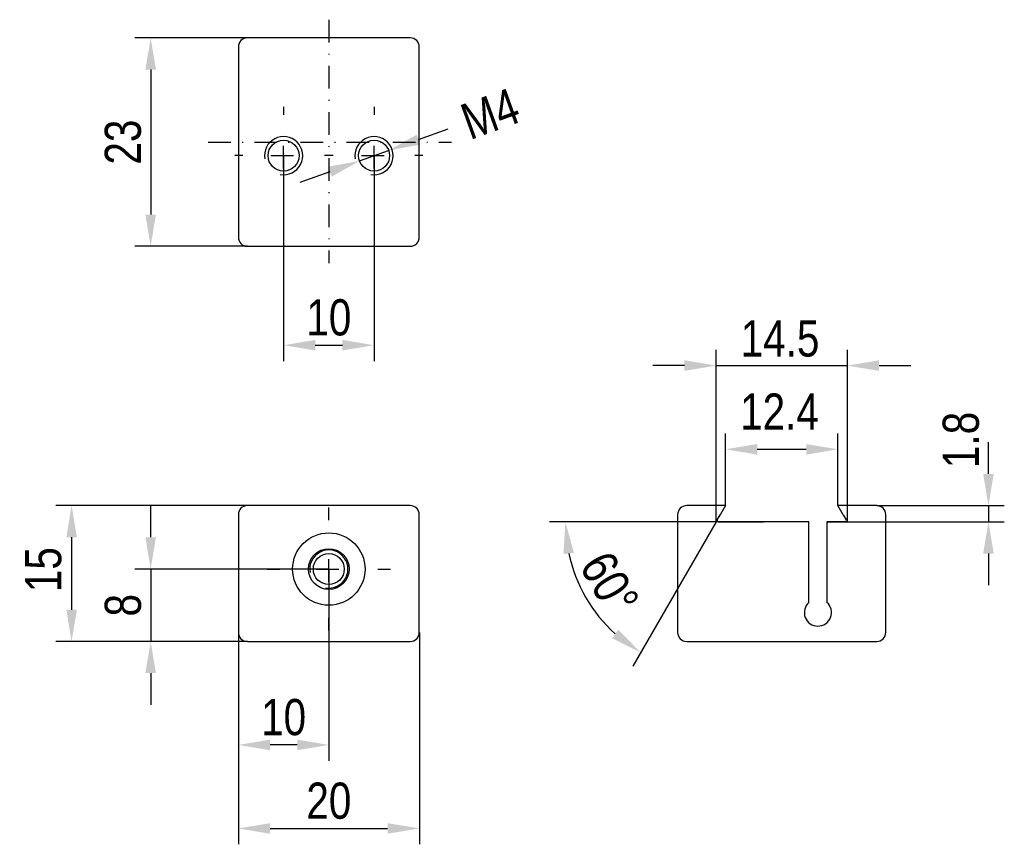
# Model space of a CAD drawing. Extents: x -91 to 18, y 170 to 261.
import ezdxf

# ---------------------------------------------------------------- set-up
doc = ezdxf.new("R2010")
doc.units = 0
doc.linetypes.add('DASHDOT', pattern=[1, 0.5, -0.25, 0, -0.25])
doc.layers.get('0').update_dxf_attribs({"linetype": 'CONTINUOUS'})
doc.layers.get('Defpoints').update_dxf_attribs({"linetype": 'CONTINUOUS'})
doc.layers.add('AM_4', color=1, linetype='CONTINUOUS', lineweight=25)
doc.layers.add('AM_7', color=1, linetype='DASHDOT', lineweight=25)
doc.layers.add('AM_REFDIM', color=1, linetype='CONTINUOUS')
doc.layers.add('AM_VIS', color=3, linetype='CONTINUOUS')
doc.styles.add('Arial', font='ARIAL.TTF', dxfattribs={"width": 0.8})
doc.dimstyles.new('Katalog. Arial', dxfattribs={"dimtxt": 4, "dimasz": 3.5, "dimexe": 1.75, "dimexo": 0, "dimgap": 1, "dimtad": 1, "dimrnd": 0.01, "dimdsep": 46, "dimtxsty": 'Arial', "dimcen": 0, "dimclrd": 1, "dimclre": 1, "dimclrt": 2, "dimadec": 0, "dimazin": 0, "dimtfac": 0.71, "dimtmove": 2, "dimatfit": 3, "dimfxl": 1, "dimtolj": 1, "dimarcsym": 0})

# ---------------------------------------------------------------- blocks, each defined once
blk = doc.blocks.new('*D0')
at = {"layer": 'AM_REFDIM', "color": 1, "lineweight": -2, "ltscale": 5}
for p, q in [((-65.77, 258.72), (-78.21, 258.72)), ((-76.46, 255.22), (-76.46, 239.22)), ((-65.77, 235.72), (-78.21, 235.72))]:
    blk.add_line(p, q, dxfattribs=at)
at = {"layer": 'AM_REFDIM', "color": 1, "ltscale": 5}
for points in [[(-77.05, 255.22), (-75.88, 255.22), (-76.46, 258.72)], [(-77.05, 239.22), (-75.88, 239.22), (-76.46, 235.72)]]:
    blk.add_solid(points, dxfattribs=at)
at = {"layer": 'Defpoints', "color": 0, "ltscale": 5}
for p in [(-65.77, 258.72), (-76.46, 235.72), (-65.77, 235.72)]:
    blk.add_point(p, dxfattribs=at)
at = {"layer": 'AM_REFDIM', "color": 2, "ltscale": 5, "insert": (-79.51, 247.22), "char_height": 4, "attachment_point": 5, "rotation": 90, "style": 'Arial'}
blk.add_mtext('\\A1;23', dxfattribs=at)
blk = doc.blocks.new('*D1')
at = {"layer": 'AM_REFDIM', "color": 1, "lineweight": -2, "ltscale": 5}
for p, q in [((-61.77, 245.72), (-61.77, 223.04)), ((-51.77, 245.72), (-51.77, 223.04)), ((-58.27, 224.79), (-55.27, 224.79))]:
    blk.add_line(p, q, dxfattribs=at)
at = {"layer": 'AM_REFDIM', "color": 1, "ltscale": 5}
for points in [[(-58.27, 225.38), (-58.27, 224.21), (-61.77, 224.79)], [(-55.27, 225.38), (-55.27, 224.21), (-51.77, 224.79)]]:
    blk.add_solid(points, dxfattribs=at)
at = {"layer": 'Defpoints', "color": 0, "ltscale": 5}
for p in [(-61.77, 245.72), (-51.77, 245.72), (-51.77, 224.79)]:
    blk.add_point(p, dxfattribs=at)
at = {"layer": 'AM_REFDIM', "color": 2, "ltscale": 5, "insert": (-56.77, 227.84), "char_height": 4, "attachment_point": 5, "style": 'Arial'}
blk.add_mtext('\\A1;10', dxfattribs=at)
blk = doc.blocks.new('*D2')
at = {"layer": 'AM_REFDIM', "color": 1, "lineweight": -2, "ltscale": 5}
for p, q in [((-65.77, 207.08), (-86.95, 207.08)), ((-85.2, 203.58), (-85.2, 195.58)), ((-65.77, 192.08), (-86.95, 192.08))]:
    blk.add_line(p, q, dxfattribs=at)
at = {"layer": 'AM_REFDIM', "color": 1, "ltscale": 5}
for points in [[(-85.78, 203.58), (-84.61, 203.58), (-85.2, 207.08)], [(-85.78, 195.58), (-84.61, 195.58), (-85.2, 192.08)]]:
    blk.add_solid(points, dxfattribs=at)
at = {"layer": 'Defpoints', "color": 0, "ltscale": 5}
for p in [(-65.77, 207.08), (-85.2, 192.08), (-65.77, 192.08)]:
    blk.add_point(p, dxfattribs=at)
at = {"layer": 'AM_REFDIM', "color": 2, "ltscale": 5, "insert": (-88.31, 200.01), "char_height": 4, "attachment_point": 5, "rotation": 90, "style": 'Arial'}
blk.add_mtext('\\A1;15', dxfattribs=at)
blk = doc.blocks.new('*D3')
at = {"layer": 'AM_REFDIM', "color": 1, "lineweight": -2, "ltscale": 5}
for p, q in [((-76.46, 203.58), (-76.46, 207.08)), ((-56.77, 200.08), (-78.21, 200.08)), ((-76.46, 200.08), (-76.46, 192.08)), ((-65.77, 192.08), (-78.21, 192.08)), ((-76.46, 188.58), (-76.46, 185.08))]:
    blk.add_line(p, q, dxfattribs=at)
at = {"layer": 'AM_REFDIM', "color": 1, "ltscale": 5}
for points in [[(-77.05, 203.58), (-75.88, 203.58), (-76.46, 200.08)], [(-77.05, 188.58), (-75.88, 188.58), (-76.46, 192.08)]]:
    blk.add_solid(points, dxfattribs=at)
at = {"layer": 'Defpoints', "color": 0, "ltscale": 5}
for p in [(-56.77, 200.08), (-76.46, 192.08), (-65.77, 192.08)]:
    blk.add_point(p, dxfattribs=at)
at = {"layer": 'AM_REFDIM', "color": 2, "ltscale": 5, "insert": (-79.51, 196.08), "char_height": 4, "attachment_point": 5, "rotation": 90, "style": 'Arial'}
blk.add_mtext('\\A1;8', dxfattribs=at)
blk = doc.blocks.new('*D4')
at = {"layer": 'AM_REFDIM', "color": 1, "lineweight": -2, "ltscale": 5}
for p, q in [((-56.77, 200.08), (-56.77, 178.9)), ((-66.77, 193.08), (-66.77, 178.9)), ((-60.27, 180.65), (-63.27, 180.65))]:
    blk.add_line(p, q, dxfattribs=at)
at = {"layer": 'AM_REFDIM', "color": 1, "ltscale": 5}
for points in [[(-63.27, 181.24), (-63.27, 180.07), (-66.77, 180.65)], [(-60.27, 181.24), (-60.27, 180.07), (-56.77, 180.65)]]:
    blk.add_solid(points, dxfattribs=at)
at = {"layer": 'Defpoints', "color": 0, "ltscale": 5}
for p in [(-56.77, 200.08), (-66.77, 193.08), (-66.77, 180.65)]:
    blk.add_point(p, dxfattribs=at)
at = {"layer": 'AM_REFDIM', "color": 2, "ltscale": 5, "insert": (-61.77, 183.7), "char_height": 4, "attachment_point": 5, "style": 'Arial'}
blk.add_mtext('\\A1;10', dxfattribs=at)
blk = doc.blocks.new('*D5')
at = {"layer": 'AM_REFDIM', "color": 1, "lineweight": -2, "ltscale": 5}
for p, q in [((-66.77, 193.08), (-66.77, 169.68)), ((-46.77, 193.08), (-46.77, 169.68)), ((-63.27, 171.43), (-50.27, 171.43))]:
    blk.add_line(p, q, dxfattribs=at)
at = {"layer": 'AM_REFDIM', "color": 1, "ltscale": 5}
for points in [[(-63.27, 172.01), (-63.27, 170.85), (-66.77, 171.43)], [(-50.27, 172.01), (-50.27, 170.85), (-46.77, 171.43)]]:
    blk.add_solid(points, dxfattribs=at)
at = {"layer": 'Defpoints', "color": 0, "ltscale": 5}
for p in [(-66.77, 193.08), (-46.77, 193.08), (-46.77, 171.43)]:
    blk.add_point(p, dxfattribs=at)
at = {"layer": 'AM_REFDIM', "color": 2, "ltscale": 5, "insert": (-56.77, 174.47), "char_height": 4, "attachment_point": 5, "style": 'Arial'}
blk.add_mtext('\\A1;20', dxfattribs=at)
blk = doc.blocks.new('*D6')
at = {"layer": 'AM_REFDIM', "color": 1, "lineweight": -2, "ltscale": 5}
for p, q in [((-13.97, 205.28), (-13.97, 224.29)), ((0.53, 205.28), (0.53, 224.29)), ((-17.47, 222.54), (-20.97, 222.54)), ((-13.97, 222.54), (0.53, 222.54)), ((4.03, 222.54), (7.53, 222.54))]:
    blk.add_line(p, q, dxfattribs=at)
at = {"layer": 'AM_REFDIM', "color": 1, "ltscale": 5}
for points in [[(-17.47, 223.13), (-17.47, 221.96), (-13.97, 222.54)], [(4.03, 223.13), (4.03, 221.96), (0.53, 222.54)]]:
    blk.add_solid(points, dxfattribs=at)
at = {"layer": 'Defpoints', "color": 0, "ltscale": 5}
for p in [(0.53, 222.54), (-13.97, 205.28), (0.53, 205.28)]:
    blk.add_point(p, dxfattribs=at)
at = {"layer": 'AM_REFDIM', "color": 2, "ltscale": 5, "insert": (-6.91, 225.51), "char_height": 4, "attachment_point": 5, "style": 'Arial'}
blk.add_mtext('\\A1;14.5', dxfattribs=at)
blk = doc.blocks.new('*D7')
at = {"layer": 'AM_REFDIM', "color": 1, "lineweight": -2, "ltscale": 5}
for p, q in [((16.12, 210.58), (16.12, 214.08)), ((3.78, 207.08), (17.87, 207.08)), ((16.12, 207.08), (16.12, 205.28)), ((-1.72, 205.28), (17.87, 205.28)), ((16.12, 201.78), (16.12, 198.28))]:
    blk.add_line(p, q, dxfattribs=at)
at = {"layer": 'AM_REFDIM', "color": 1, "ltscale": 5}
for points in [[(15.54, 210.58), (16.71, 210.58), (16.12, 207.08)], [(15.54, 201.78), (16.71, 201.78), (16.12, 205.28)]]:
    blk.add_solid(points, dxfattribs=at)
at = {"layer": 'Defpoints', "color": 0, "ltscale": 5}
for p in [(3.78, 207.08), (-1.72, 205.28), (16.12, 205.28)]:
    blk.add_point(p, dxfattribs=at)
at = {"layer": 'AM_REFDIM', "color": 2, "ltscale": 5, "insert": (13.09, 214.33), "char_height": 4, "attachment_point": 5, "rotation": 90, "style": 'Arial'}
blk.add_mtext('\\A1;1.8', dxfattribs=at)
blk = doc.blocks.new('*D8')
at = {"layer": 'AM_REFDIM', "color": 1, "lineweight": -2, "ltscale": 5}
for p, q in [((-46.87, 247.49), (-43.58, 248.68)), ((-53.38, 245.14), (-50.16, 246.3)), ((-56.67, 243.95), (-59.96, 242.76))]:
    blk.add_line(p, q, dxfattribs=at)
at = {"layer": 'AM_REFDIM', "color": 1, "ltscale": 5}
for points in [[(-47.07, 248.04), (-46.67, 246.94), (-50.16, 246.3)], [(-56.87, 244.5), (-56.47, 243.4), (-53.38, 245.14)]]:
    blk.add_solid(points, dxfattribs=at)
at = {"layer": 'Defpoints', "color": 0, "ltscale": 5}
for p in [(-50.16, 246.3), (-53.38, 245.14)]:
    blk.add_point(p, dxfattribs=at)
at = {"layer": 'AM_REFDIM', "color": 2, "ltscale": 5, "insert": (-38.94, 250.36), "char_height": 4, "attachment_point": 5, "rotation": 19.8559, "style": 'Arial'}
blk.add_mtext('\\A1;M4', dxfattribs=at)
blk = doc.blocks.new('*D9')
at = {"layer": 'AM_REFDIM', "color": 1, "lineweight": -2, "ltscale": 5}
for p, q in [((-12.93, 207.08), (-12.93, 215.05)), ((-0.51, 207.08), (-0.51, 215.05)), ((-9.43, 213.3), (-4.01, 213.3))]:
    blk.add_line(p, q, dxfattribs=at)
at = {"layer": 'AM_REFDIM', "color": 1, "ltscale": 5}
for points in [[(-9.43, 213.88), (-9.43, 212.71), (-12.93, 213.3)], [(-4.01, 213.88), (-4.01, 212.71), (-0.51, 213.3)]]:
    blk.add_solid(points, dxfattribs=at)
at = {"layer": 'Defpoints', "color": 0, "ltscale": 5}
for p in [(-0.51, 213.3), (-12.93, 207.08), (-0.51, 207.08)]:
    blk.add_point(p, dxfattribs=at)
at = {"layer": 'AM_REFDIM', "color": 2, "ltscale": 5, "insert": (-6.97, 217.46), "char_height": 4, "attachment_point": 5, "style": 'Arial'}
blk.add_mtext('\\A1;12.4', dxfattribs=at)
blk = doc.blocks.new('*D10')
at = {"color": 1, "lineweight": -2, "ltscale": 5}
for q in [(-32.38, 205.28), (-23.17, 189.34)]:
    blk.add_line((-13.97, 205.28), q, dxfattribs=at)
blk.add_arc((-13.97, 205.28), 16.65, 192.0647, 227.9353, dxfattribs=at)
at = {"color": 1, "ltscale": 5}
for points in [[(-30.84, 201.73), (-29.68, 201.86), (-30.63, 205.28)], [(-24.79, 193.38), (-25.47, 192.44), (-22.3, 190.85)]]:
    blk.add_solid(points, dxfattribs=at)
at = {"layer": 'Defpoints', "color": 0, "ltscale": 5}
for p in [(-13.12, 206.76), (-13.68, 205.79), (-13.71, 205.28), (-8.72, 205.28), (-29.62, 199.58)]:
    blk.add_point(p, dxfattribs=at)
at = {"color": 2, "ltscale": 5, "insert": (-25.76, 198.47), "char_height": 4, "attachment_point": 5, "rotation": 300, "style": 'Arial'}
blk.add_mtext('\\A1;60°', dxfattribs=at)

msp = doc.modelspace()

# ---------------------------------------------------------------- linework, layer by layer
at = {"ltscale": 5}
for p, q in [((-13.118, 206.757), (-13.678, 205.788)), ((-13.714, 205.275), (-13.714, 205.275)), ((-13.714, 205.275), (-13.714, 205.275)), ((-13.714, 205.275), (-13.714, 205.275)), ((-13.714, 205.275), (-13.714, 205.275)), ((-13.714, 205.275), (-13.714, 205.275)), ((-13.714, 205.275), (-8.719, 205.275))]:
    msp.add_line(p, q, dxfattribs=at)
at = {"layer": 'AM_4'}
for centre in [(-61.772, 245.723), (-51.772, 245.723), (-56.772, 200.075)]:
    msp.add_arc(centre, 2.11, 260, 190, dxfattribs=at)
at = {"layer": 'AM_7', "ltscale": 5}
for p, q in [((-56.772, 260.736), (-56.772, 233.853)), ((-61.772, 251.123), (-61.772, 250.234)), ((-51.772, 251.123), (-51.772, 250.234)), ((-70.102, 247.223), (-43.213, 247.223)), ((-61.772, 244.323), (-61.772, 247.123)), ((-51.772, 244.323), (-51.772, 247.123)), ((-66.283, 245.723), (-67.172, 245.723)), ((-63.172, 245.723), (-60.372, 245.723)), ((-56.372, 245.723), (-57.261, 245.723)), ((-56.283, 245.723), (-57.172, 245.723)), ((-53.172, 245.723), (-50.372, 245.723)), ((-46.372, 245.723), (-47.261, 245.723)), ((-61.772, 241.212), (-61.772, 240.323)), ((-51.772, 241.212), (-51.772, 240.323)), ((-56.772, 205.475), (-56.772, 206.875)), ((-56.772, 198.675), (-56.772, 201.475)), ((-63.572, 200.075), (-62.172, 200.075)), ((-58.172, 200.075), (-55.372, 200.075)), ((-51.372, 200.075), (-49.972, 200.075)), ((-56.772, 193.275), (-56.772, 194.675))]:
    msp.add_line(p, q, dxfattribs=at)
at = {"layer": 'AM_VIS'}
for p, q in [((-47.772, 258.723), (-65.772, 258.723)), ((-66.772, 257.723), (-66.772, 236.723)), ((-46.772, 236.723), (-46.772, 257.723)), ((-65.772, 235.723), (-47.772, 235.723)), ((-47.772, 207.075), (-65.772, 207.075)), ((-12.934, 207.075), (-17.224, 207.075)), ((-12.934, 207.075), (-13.512, 206.075)), ((3.776, 207.075), (-0.513, 207.075)), ((0.065, 206.075), (-0.513, 207.075)), ((-66.772, 206.075), (-66.772, 193.075)), ((-46.772, 193.075), (-46.772, 206.075)), ((-18.224, 206.075), (-18.224, 193.075)), ((-13.844, 205.5), (-13.512, 206.075)), ((0.065, 206.075), (0.397, 205.5)), ((4.776, 193.075), (4.776, 206.075)), ((-3.724, 205.275), (-13.714, 205.275)), ((-3.724, 196.395), (-3.724, 205.275)), ((-1.724, 205.275), (-1.724, 196.395)), ((0.267, 205.275), (-1.724, 205.275)), ((-65.772, 192.075), (-47.772, 192.075)), ((-17.224, 192.075), (3.776, 192.075))]:
    msp.add_line(p, q, dxfattribs=at)
for centre, radius in [((-61.772, 245.723), 1.711), ((-51.772, 245.723), 1.711), ((-56.772, 200.075), 4), ((-56.772, 200.075), 2.25), ((-56.772, 200.075), 1.711)]:
    msp.add_circle(centre, radius, dxfattribs=at)
for centre, radius, start, end in [((-65.772, 257.723), 1, 90, 180), ((-47.772, 257.723), 1, 0, 90), ((-65.772, 236.723), 1, 180, 270), ((-47.772, 236.723), 1, 270, 0), ((-65.772, 206.075), 1, 90, 180), ((-47.772, 206.075), 1, 0, 90), ((-17.224, 206.075), 1, 90, 180), ((3.776, 206.075), 1, 0, 90), ((-13.714, 205.425), 0.15, 150, 270), ((0.267, 205.425), 0.15, 270, 30), ((-2.724, 195.277), 1.5, 131.81031, 48.18969), ((-65.772, 193.075), 1, 180, 270), ((-47.772, 193.075), 1, 270, 360), ((-17.224, 193.075), 1, 180, 270), ((3.776, 193.075), 1, 270, 0)]:
    msp.add_arc(centre, radius, start, end, dxfattribs=at)

# ---------------------------------------------------------------- dimensions: what is measured, and where the dimension line sits
at = {"color": 1, "ltscale": 5}
dim = msp.add_angular_dim_2l(base=(-29.622, 199.58), line1=((-13.714, 205.275), (-8.719, 205.275)), line2=((-13.118, 206.757), (-13.678, 205.788)), dimstyle='Katalog. Arial', dxfattribs=at)
dim.commit()
dim.dimension.update_dxf_attribs({"geometry": '*D10', "text_midpoint": (-25.76, 198.47)})
at = {"layer": 'AM_REFDIM'}
for base, p1, p2, picture, middle in [((-76.465, 235.723), (-65.772, 258.723), (-65.772, 235.723), '*D0', (-79.509, 247.223)), ((-76.465, 192.075), (-56.772, 200.075), (-65.772, 192.075), '*D3', (-79.507, 196.075))]:
    dim = msp.add_linear_dim(base=base, p1=p1, p2=p2, angle=90, dimstyle='Katalog. Arial', dxfattribs=at)
    dim.commit()
    dim.dimension.update_dxf_attribs({"geometry": picture, "text_midpoint": middle})
dim = msp.add_diameter_dim_2p(p1=(-53.381, 245.141), p2=(-50.162, 246.304), text='M4', dimstyle='Katalog. Arial', dxfattribs=at)
dim.commit()
dim.dimension.update_dxf_attribs({"geometry": '*D8', "text_midpoint": (-38.94, 250.356), "dimtype": 131})
for base, p1, p2, picture, middle in [((-51.772, 224.795), (-61.772, 245.723), (-51.772, 245.723), '*D1', (-56.772, 227.837)), ((-66.772, 180.653), (-56.772, 200.075), (-66.772, 193.075), '*D4', (-61.772, 183.695)), ((-46.772, 171.431), (-66.772, 193.075), (-46.772, 193.075), '*D5', (-56.772, 174.473))]:
    dim = msp.add_linear_dim(base=base, p1=p1, p2=p2, dimstyle='Katalog. Arial', dxfattribs=at)
    dim.commit()
    dim.dimension.update_dxf_attribs({"geometry": picture, "text_midpoint": middle})
dim = msp.add_linear_dim(base=(0.526, 222.542), p1=(-13.974, 205.275), p2=(0.526, 205.275), dimstyle='Katalog. Arial', dxfattribs=at)
dim.commit()
dim.dimension.update_dxf_attribs({"geometry": '*D6', "text_midpoint": (-6.91, 225.506), "dimtype": 128})
dim = msp.add_linear_dim(base=(-0.513, 213.296), p1=(-12.934, 207.075), p2=(-0.513, 207.075), dimstyle='Katalog. Arial', override={"dimdec": 1}, dxfattribs=at)
dim.commit()
dim.dimension.update_dxf_attribs({"geometry": '*D9', "text_midpoint": (-6.974, 217.461), "dimtype": 128})
for base, p1, p2, picture, middle in [((16.124, 205.275), (3.776, 207.075), (-1.724, 205.275), '*D7', (13.093, 214.334)), ((-85.196, 192.075), (-65.772, 207.075), (-65.772, 192.075), '*D2', (-88.309, 200.007))]:
    dim = msp.add_linear_dim(base=base, p1=p1, p2=p2, angle=90, dimstyle='Katalog. Arial', dxfattribs=at)
    dim.commit()
    dim.dimension.update_dxf_attribs({"geometry": picture, "text_midpoint": middle, "dimtype": 128})

doc.saveas('drawing.dxf')
